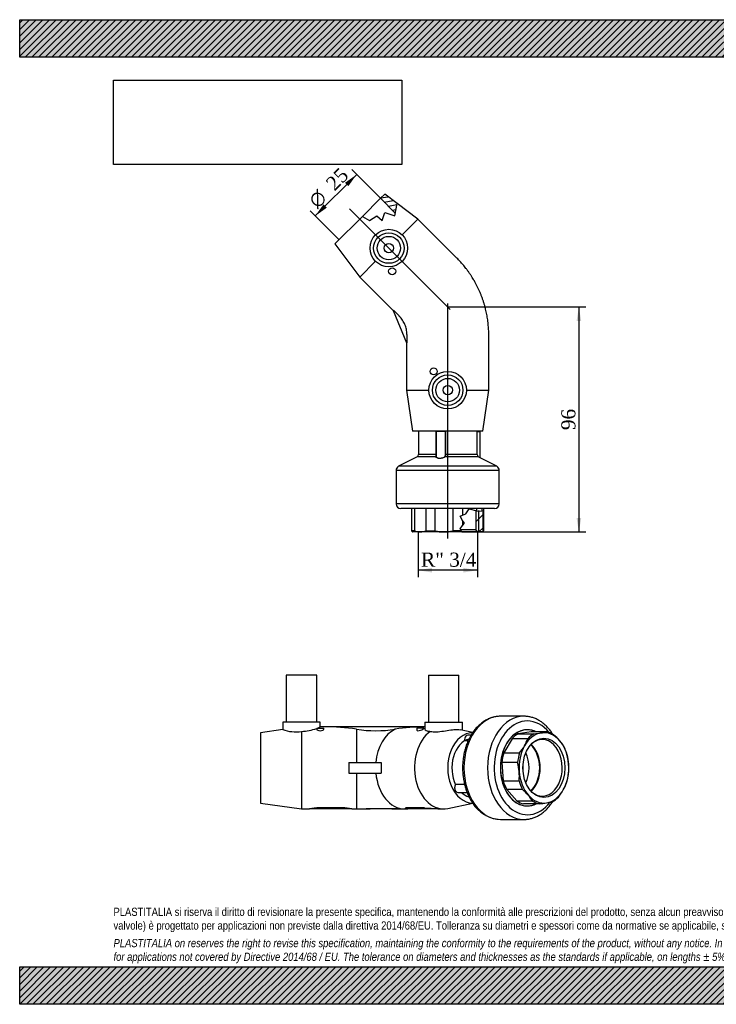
# Model space of a CAD drawing. Header units: millimetres. Extents: x 0 to 594, y 0 to 420.
# Tile 1 of 2: x 0 to 297, y 0 to 420. Entities that reach past the tile are written whole.
import ezdxf
from ezdxf.enums import TextEntityAlignment as Align
from ezdxf.lldxf.tags import DXFTag

# ---------------------------------------------------------------- set-up
doc = ezdxf.new("R2010")
doc.units = ezdxf.units.MM
doc.header["$LTSCALE"] = 2
for name, color, linetype in [('Default', 7, 'Continuous'), ('DV3_Default', 7, 'Continuous'), ('GE4P025C', 7, 'Continuous'), ('IOF025C', 7, 'Continuous'), ('PARTE_PE_025', 7, 'Continuous')]:
    doc.layers.add(name, color=color, linetype=linetype)
doc.styles.add('SEACAD_Solid_Edge_ANSI1_Symbols', font='semeca1.ttf')
doc.styles.add('SEACAD_Times_New_Roman', font='times.ttf')
tags = doc.linetypes.add('CENTER2', pattern=[28.575, 19.05, -3.175, 3.175, -3.175]).pattern_tags.tags
tags[10:11] = [DXFTag(74, 4), DXFTag(75, 0), DXFTag(340, '0'), DXFTag(46, 0.0), DXFTag(50, 0.0), DXFTag(44, 0.0), DXFTag(45, 0.0)]
tags[8:9] = [DXFTag(74, 4), DXFTag(75, 0), DXFTag(340, '0'), DXFTag(46, 0.0), DXFTag(50, 0.0), DXFTag(44, 0.0), DXFTag(45, 0.0)]
tags[6:7] = [DXFTag(74, 4), DXFTag(75, 0), DXFTag(340, '0'), DXFTag(46, 0.0), DXFTag(50, 0.0), DXFTag(44, 0.0), DXFTag(45, 0.0)]
tags[4:5] = [DXFTag(74, 4), DXFTag(75, 0), DXFTag(340, '0'), DXFTag(46, 0.0), DXFTag(50, 0.0), DXFTag(44, 0.0), DXFTag(45, 0.0)]
doc.dimstyles.new('ANSImm', dxfattribs={"dimtxt": 6, "dimasz": 6, "dimexe": 3, "dimexo": 0, "dimgap": 1.5, "dimtad": 1, "dimdsep": 46, "dimtxsty": 'SEACAD_Times_New_Roman', "dimblk1": '_SE_FILLED', "dimblk2": '_SE_FILLED', "dimsah": 1, "dimcen": 3, "dimazin": 0, "dimtfac": 0.85, "dimtdec": 3, "dimtofl": 0, "dimtmove": 0, "dimatfit": 3, "dimfxl": 1, "dimarcsym": 0})
picture_1 = doc.add_image_def('image1.jpg', size_in_pixel=(4302, 1260))

# ---------------------------------------------------------------- blocks, each defined once
blk = doc.blocks.new('SE')
at = {"layer": 'GE4P025C', "color": 7, "linetype": 'Continuous'}
for p, q in [((126.62, 140.36), (113.62, 140.36)), ((113.62, 140.36), (113.62, 120.36)), ((126.62, 120.36), (126.62, 140.36)), ((174.23, 140.36), (187.23, 140.36)), ((174.23, 140.36), (174.23, 120.36)), ((187.23, 120.36), (187.23, 140.36)), ((128.12, 120.36), (112.12, 120.36)), ((112.12, 120.36), (112.12, 117.22)), ((126.62, 117.86), (129.62, 117.86)), ((126.62, 117.86), (126.62, 117.3)), ((128.12, 118.36), (128.12, 120.36)), ((129.78, 118.36), (128.12, 118.36)), ((129.62, 117.3), (129.62, 117.86)), ((172.73, 118.36), (129.78, 118.36)), ((172.33, 117.86), (169.33, 117.86)), ((169.33, 117.86), (169.33, 116.88)), ((172.33, 117.65), (172.33, 117.86)), ((172.73, 120.36), (188.73, 120.36)), ((172.73, 120.36), (172.73, 117.42)), ((188.73, 116.91), (188.73, 120.36)), ((112.13, 117.22), (102.62, 115.86)), ((102.62, 115.86), (102.62, 85.86)), ((120.12, 116.43), (120.12, 83.36)), ((143.62, 117.4), (143.62, 103.11)), ((193.21, 116), (187.79, 117.1)), ((140.26, 103.11), (140.26, 100.86)), ((140.26, 103.11), (154.12, 103.11)), ((140.26, 100.86), (140.26, 98.61)), ((154.12, 103.11), (154.12, 100.86)), ((154.12, 103.11), (154.18, 103.11)), ((154.12, 100.86), (154.12, 98.61)), ((140.26, 98.61), (154.12, 98.61)), ((143.62, 98.61), (143.62, 83.36)), ((154.12, 98.61), (154.18, 98.61)), ((102.62, 85.86), (120.12, 83.36)), ((182.49, 83.54), (193.21, 85.73)), ((120.12, 83.36), (123.62, 83.36)), ((127.62, 83.36), (123.62, 83.36)), ((137.62, 83.83), (127.62, 83.83)), ((127.62, 83.83), (127.62, 83.36)), ((137.62, 83.36), (127.62, 83.36)), ((137.62, 83.83), (137.62, 83.36)), ((141.62, 83.36), (137.62, 83.36)), ((141.62, 83.36), (143.62, 83.36)), ((143.62, 83.36), (147.67, 83.36)), ((149.47, 83.36), (147.66, 83.36)), ((149.47, 83.4), (149.47, 83.36)), ((158.71, 83.36), (149.47, 83.36)), ((158.71, 83.4), (158.71, 83.36)), ((161.05, 83.36), (158.71, 83.36)), ((161.04, 83.36), (164.11, 83.36)), ((164.11, 83.36), (164.35, 83.36)), ((164.35, 83.59), (164.35, 83.36)), ((164.35, 83.36), (165.52, 83.36)), ((172.59, 83.83), (165.52, 83.83)), ((165.52, 83.83), (165.52, 83.36)), ((172.59, 83.36), (165.52, 83.36)), ((172.59, 83.83), (172.59, 83.36)), ((178.25, 83.36), (172.59, 83.36)), ((178.25, 83.36), (180.73, 83.36))]:
    blk.add_line(p, q, dxfattribs=at)
for centre, radius, start, end in [((119.77, 135.38), 18.95, 271.0601, 291.2198), ((119.77, 135.38), 18.95, 292.3201, 296.1428), ((117.65, 132.23), 16, 249.7875, 278.894), ((151.84, 164.73), 48.04, 260.1527, 279.8473), ((127.69, 65.76), 18.07, 90.2089, 103.0041), ((137.56, 65.76), 18.07, 76.9958, 89.7912), ((146.86, 164.24), 80.88, 270.5712, 271.8547), ((154.09, -213.6), 297.04, 89.1089, 90.8911), ((162.04, 215.19), 131.83, 268.5524, 269.5696), ((386.99, 2666.95), 2592, 265.25541, 265.38087)]:
    blk.add_arc(centre, radius, start, end, dxfattribs=at)
for centre, major_axis, ratio, start_param, end_param in [((129.78, 100.86), (42.25, 0), 0.414214, 1.236997, 1.570796), ((173.9, 100.86), (42.25, 0), 0.414214, 1.598514, 1.904596), ((164.11, 100.86), (0, 17.5), 0.707107, 0.333799, 1.441868), ((180.73, 100.86), (0, 17.5), 0.707107, 0.47478, 3.28494), ((193.1, 100.86), (0, -15), 0.707107, 3.140811, 6.283185), ((193.1, 100.86), (0, 12.5), 0.707107, 0.176592, 2.181858), ((161.36, 100.86), (0, 17.5), 0.414214, 1.441868, 1.570796), ((161.36, 100.86), (0, -17.5), 0.414214, 4.712389, 4.841317), ((164.11, 100.86), (0, 17.5), 0.707107, 1.699725, 3.141593), ((193.1, 100.86), (0, 12.5), 0.707107, 2.571705, 2.96429), ((193.1, 100.86), (0, -15), 0.707107, 0, 0.000933)]:
    blk.add_ellipse(centre, major_axis=major_axis, ratio=ratio, start_param=start_param, end_param=end_param, dxfattribs=at)
for points, knots in [([(169.33, 116.88), (169.33, 116.88), (169.33, 116.87), (169.33, 116.75), (169.49, 116.67), (170.08, 116.68), (170.49, 116.77), (171.26, 117.01), (171.63, 117.17), (172.16, 117.45), (172.33, 117.57), (172.33, 117.65)], [0.498438, 0.498438, 0.498438, 0.498438, 0.5, 0.5, 0.625, 0.625, 0.75, 0.75, 0.875, 0.875, 1, 1, 1, 1]), ([(126.62, 117.3), (126.62, 117.3), (126.62, 117.3), (126.63, 117.16), (126.78, 117), (127.32, 116.76), (127.71, 116.68), (128.12, 116.68)], [0.7479706, 0.7479706, 0.7479706, 0.7479706, 0.75, 0.75, 0.875, 0.875, 1, 1, 1, 1]), ([(128.12, 116.68), (128.53, 116.68), (128.93, 116.76), (129.47, 117), (129.62, 117.16), (129.62, 117.3), (129.62, 117.3), (129.62, 117.3)], [0, 0, 0, 0, 0.125, 0.125, 0.25, 0.25, 0.251987, 0.251987, 0.251987, 0.251987]), ([(172.73, 117.42), (172.73, 117.18), (172.93, 116.92), (173.72, 116.55), (174.31, 116.43), (175.07, 116.43)], [0.75, 0.75, 0.75, 0.75, 0.875, 0.875, 1, 1, 1, 1]), ([(175.07, 116.43), (175.8, 116.26), (176.7, 116.2), (178.63, 116.28), (179.69, 116.42), (181.77, 116.72), (182.8, 116.89), (184.75, 117.15), (185.64, 117.22), (186.95, 117.22), (187.42, 117.18), (187.79, 117.1)], [0, 0, 0, 0, 0.125, 0.125, 0.25, 0.25, 0.375, 0.375, 0.5, 0.5, 0.5942714, 0.5942714, 0.5942714, 0.5942714])]:
    blk.add_open_spline(points, degree=3, knots=knots, dxfattribs=at)
blk.add_open_spline([(165.52, 83.83), (164.77, 83.83), (164.35, 83.71), (164.35, 83.59)], degree=3, dxfattribs=at)
at = {"layer": 'IOF025C', "color": 7, "linetype": 'Continuous'}
for p, q in [((218.03, 116.2), (212.54, 115.36)), ((212.54, 115.36), (219.26, 115.36)), ((224.75, 116.2), (218.03, 116.2)), ((209.9, 113.31), (206.44, 107.22)), ((216.62, 113.31), (209.9, 113.31)), ((206.44, 107.22), (213.16, 107.22)), ((205.59, 103.13), (206.19, 95.36)), ((212.31, 103.13), (205.59, 103.13)), ((206.19, 95.36), (212.91, 95.36)), ((207.64, 91.62), (211.94, 86.73)), ((214.35, 91.62), (207.64, 91.62)), ((211.94, 86.73), (218.66, 86.73)), ((221.55, 85.53), (214.83, 85.53))]:
    blk.add_line(p, q, dxfattribs=at)
for centre, radius, start, end in [((206.81, 218.44), 103.83, 276.8857, 278.6114), ((215.16, 163.59), 48.36, 278.5595, 281.4373), ((211.33, 95.79), 25.21, 41.693, 49.6598), ((194.7, 122.09), 23.7, 321.1361, 330.0624), ((200, 118.99), 17.56, 330.202, 341.1151), ((217.89, 101.66), 16.4, 31.0003, 41.6263), ((211.51, 100.7), 22.62, 4.5362, 14.5219), ((190.48, 97.47), 22.55, 4.5214, 14.5368), ((212.48, 100.85), 21.64, 354.0345, 4.3302), ((191.32, 97.61), 21.71, 354.0509, 4.3137), ((216.46, 100.22), 17.64, 330.2242, 341.0929), ((198.07, 72.45), 25.15, 41.6846, 49.6682), ((204.54, 78.24), 16.47, 31.0247, 41.602), ((211.28, 103.26), 23.64, 321.1256, 330.0729), ((209.13, 188.45), 103.67, 276.8843, 278.6128), ((217.4, 134.06), 48.66, 278.5683, 281.4284)]:
    blk.add_arc(centre, radius, start, end, dxfattribs=at)
for centre, major_axis, start_param, end_param in [((216.43, 100.86), (0, 16.25), 0, 3.478965), ((216.43, 100.86), (0, 15.5), 0.36287, 0.638892), ((223.51, 100.86), (0, 15), 0.108182, 0.89358), ((216.43, 100.86), (0, 16.25), 5.945813, 6.283185), ((223.15, 100.86), (0, 15.5), 0.36287, 0.638892), ((223.51, 100.86), (0, -15), 2.464377, 3.249775), ((223.15, 100.86), (0, 15.5), 5.860657, 6.136679), ((223.51, 100.86), (0, 15), 0.89358, 1.678978), ((213.39, 100.86), (0, 11.75), 3.714952, 5.709826), ((222.8, 100.86), (0, 12.06), 0, 0.584135), ((222.8, 100.86), (0, 12.06), 2.557457, 6.283185), ((213.39, 100.86), (0, -12.06), 0.584135, 2.557457), ((223.51, 100.86), (0, 15), 4.820571, 5.605969), ((223.15, 100.86), (0, 15.5), 5.075259, 5.351281), ((216.43, 100.86), (0, 15.5), 1.148268, 1.42429), ((223.15, 100.86), (0, 15.5), 1.148268, 1.42429), ((208.87, 100.86), (0, 11.75), 4.132353, 5.292424), ((223.51, 100.86), (0, -15), 0.89358, 1.678978), ((223.51, 100.86), (0, -15), 4.820571, 5.605969), ((223.15, 100.86), (0, -15.5), 1.148268, 1.42429), ((216.43, 100.86), (0, -15.5), 5.075259, 5.351281), ((223.15, 100.86), (0, -15.5), 5.075259, 5.351281), ((223.51, 100.86), (0, 15), 2.464377, 3.249775), ((223.51, 100.86), (0, -15), 0.108182, 0.89358), ((223.15, 100.86), (0, -15.5), 0.36287, 0.638892), ((216.43, 100.86), (0, -15.5), 5.860657, 6.136679), ((223.15, 100.86), (0, -15.5), 5.860657, 6.136679)]:
    blk.add_ellipse(centre, major_axis=major_axis, ratio=0.707107, start_param=start_param, end_param=end_param, dxfattribs=at)
blk.add_ellipse((223.51, 100.86), major_axis=(0, 12.64), ratio=0.707107, dxfattribs=at)
at = {"layer": 'PARTE_PE_025', "color": 7, "linetype": 'Continuous'}
for p, q in [((215.02, 122.86), (204.96, 122.86)), ((192.48, 114.85), (191.1, 114.85)), ((191.18, 112.35), (189.68, 112.35)), ((189.72, 112.46), (191.23, 112.46)), ((185.85, 93.85), (189.66, 93.85)), ((189.69, 93.73), (185.85, 93.73)), ((186.86, 90.34), (190.77, 90.34)), ((204.96, 78.86), (215.02, 78.86))]:
    blk.add_line(p, q, dxfattribs=at)
for centre, radius, start, end in [((192.12, 112.87), 2.46, 143.0807, 189.2468), ((187.99, 92.35), 2.57, 148.0211, 214.0307), ((205.56, 93.41), 14.55, 210.947, 267.5879)]:
    blk.add_arc(centre, radius, start, end, dxfattribs=at)
for centre, major_axis, start_param, end_param in [((204.96, 100.86), (0, -22), 3.141593, 6.283185), ((215.02, 100.86), (0, -22), 3.141242, 6.282477), ((216.43, 100.86), (0, 20), 0, 3.886084), ((216.43, 100.86), (0, -16.25), 2.804221, 6.283185), ((216.43, 100.86), (0, 20), 5.565165, 6.283185), ((191.1, 112.85), (0, -2), 3.853003, 4.910938), ((191.1, 112.85), (0, -2), 3.141593, 3.853003), ((189.65, 112.44), (0, 0.1), 3.547984, 4.910938), ((207.95, 100.86), (0, -9.5), 1.442888, 1.698705), ((186.86, 92.34), (0, 2), 0.803214, 2.38151), ((185.79, 93.8), (0, 0.1), 3.944806, 5.30776), ((186.86, 92.34), (0, 2), 2.38151, 3.141593), ((216.43, 100.86), (0, -16.25), 0, 0.337372)]:
    blk.add_ellipse(centre, major_axis=major_axis, ratio=0.707107, start_param=start_param, end_param=end_param, dxfattribs=at)
for points, knots in [([(204.97, 122.86), (204.75, 122.86), (204.32, 122.86), (203.59, 122.79), (202.81, 122.68), (202.04, 122.51), (201.28, 122.3), (200.52, 122.03), (199.77, 121.72), (199.04, 121.36), (198.32, 120.95), (197.61, 120.49), (196.93, 119.98), (196.26, 119.43), (195.61, 118.84), (194.98, 118.2), (194.37, 117.53), (193.8, 116.81), (193.24, 116.05), (192.72, 115.26), (192.22, 114.44), (191.76, 113.58), (191.32, 112.7), (190.92, 111.78), (190.55, 110.85), (190.22, 109.88), (189.92, 108.9), (189.65, 107.9), (189.42, 106.89), (189.23, 105.86), (189.07, 104.82), (188.95, 103.77), (188.87, 102.71), (188.82, 101.65), (188.81, 100.59), (188.84, 99.52), (188.91, 98.47), (189.01, 97.41), (189.15, 96.37), (189.33, 95.33), (189.54, 94.31), (189.79, 93.3), (190.07, 92.31), (190.39, 91.33), (190.74, 90.38), (191.13, 89.46), (191.55, 88.56), (192, 87.68), (192.47, 86.86), (192.85, 86.27), (193.04, 85.98), (193.08, 85.93)], [0, 0, 0, 0, 0.01538, 0.035545, 0.055715, 0.075908, 0.096139, 0.116421, 0.136766, 0.157183, 0.177676, 0.198247, 0.218895, 0.239617, 0.260407, 0.281257, 0.302161, 0.323109, 0.344092, 0.365104, 0.386137, 0.407185, 0.428243, 0.449306, 0.470372, 0.491436, 0.512497, 0.533556, 0.55461, 0.575661, 0.596708, 0.617752, 0.638794, 0.659835, 0.680876, 0.701918, 0.722962, 0.744009, 0.765061, 0.786117, 0.80718, 0.82825, 0.849328, 0.870413, 0.891506, 0.912606, 0.933711, 0.95482, 0.975928, 0.995884, 1, 1, 1, 1]), ([(227.3, 115.19), (227.22, 115.32), (226.97, 115.71), (226.53, 116.35), (225.96, 117.09), (225.37, 117.8), (224.75, 118.47), (224.11, 119.09), (223.44, 119.67), (222.76, 120.21), (222.06, 120.7), (221.34, 121.14), (220.6, 121.53), (219.86, 121.88), (219.1, 122.17), (218.33, 122.41), (217.56, 122.6), (216.78, 122.74), (216, 122.83), (215.4, 122.87), (215.09, 122.86), (215.03, 122.86)], [0.7286866, 0.7286866, 0.7286866, 0.7286866, 0.7358337, 0.7514545, 0.7670648, 0.7826596, 0.7982331, 0.8137787, 0.8292897, 0.8447592, 0.8601807, 0.8755484, 0.8908578, 0.9061063, 0.9212933, 0.9364204, 0.951492, 0.9665148, 0.9814976, 0.9964512, 1, 1, 1, 1]), ([(189.72, 112.46), (189.71, 112.46), (189.7, 112.46), (189.7, 112.46), (189.69, 112.46), (189.69, 112.47), (189.69, 112.47), (189.69, 112.47), (189.69, 112.47), (189.69, 112.48)], [0, 0, 0, 0, 0.2033479, 0.2033479, 0.2033479, 0.4088897, 0.4088897, 0.4088897, 0.4929992, 0.4929992, 0.4929992, 0.4929992]), ([(185.85, 93.73), (185.84, 93.73), (185.84, 93.73), (185.83, 93.73), (185.82, 93.72), (185.82, 93.72), (185.81, 93.71), (185.81, 93.71), (185.81, 93.71), (185.81, 93.71)], [0, 0, 0, 0, 0.1213226, 0.1213226, 0.1213226, 0.3306686, 0.3306686, 0.3306686, 0.3909154, 0.3909154, 0.3909154, 0.3909154]), ([(215.01, 78.87), (215.18, 78.87), (215.58, 78.87), (216.27, 78.92), (217.04, 79.03), (217.82, 79.18), (218.58, 79.39), (219.34, 79.65), (220.09, 79.95), (220.82, 80.31), (221.55, 80.71), (222.26, 81.16), (222.95, 81.66), (223.62, 82.2), (224.27, 82.79), (224.9, 83.42), (225.51, 84.09), (226.09, 84.8), (226.65, 85.55), (227.05, 86.14), (227.26, 86.47), (227.29, 86.53)], [0, 0, 0, 0, 0.0091132, 0.0240442, 0.0389772, 0.0539247, 0.0688986, 0.0839093, 0.0989653, 0.1140733, 0.1292373, 0.1444592, 0.1597385, 0.1750728, 0.1904582, 0.2058896, 0.2213609, 0.2368661, 0.2523988, 0.2679534, 0.2715567, 0.2715567, 0.2715567, 0.2715567])]:
    blk.add_open_spline(points, degree=3, knots=knots, dxfattribs=at)
blk.add_open_spline([(185.85, 93.85), (185.84, 93.85), (185.82, 93.85), (185.81, 93.84)], degree=3, dxfattribs=at)
blk = doc.blocks.new('SE2')
at = {"layer": 'GE4P025C', "linetype": 'Continuous'}
h = blk.add_hatch(dxfattribs=at)
h.set_pattern_fill('LINE', scale=0.62992, angle=10, style=0)
h.paths.add_polyline_path([(155.61, 345.56), (153.85, 343.8), (160.12, 337.52), (160.87, 341.62)])
at = {"layer": 'IOF025C', "linetype": 'Continuous'}
h = blk.add_hatch(dxfattribs=at)
h.set_pattern_fill('LINE', scale=1.25984, angle=45, style=0)
h.paths.add_polyline_path([(197.57, 201.57), (197.57, 210.69), (196.97, 210.56), (195.92, 210.32), (194.93, 210.56), (194.54, 210.66), (194.54, 202.48), (195.12, 201.48), (197.48, 201.48)])
at = {"layer": 'DV3_Default', "color": 7, "linetype": 'CENTER2'}
for p, q in [((140.66, 339.31), (183.53, 296.43)), ((182.48, 198.69), (182.48, 299))]:
    blk.add_line(p, q, dxfattribs=at)
at = {"layer": 'GE4P025C', "color": 7, "linetype": 'Continuous'}
for p, q in [((155.61, 345.56), (153.85, 343.8)), ((160.87, 341.62), (155.61, 345.56)), ((146.13, 336.08), (153.85, 343.8)), ((160.12, 337.52), (153.85, 343.8)), ((159.91, 336.33), (160.87, 341.62)), ((169.76, 334.96), (160.87, 341.62)), ((134.4, 324.35), (146.13, 336.08)), ((146.13, 336.08), (149.09, 334.38)), ((149.09, 334.38), (152.21, 336.33)), ((152.21, 336.33), (154.55, 334.38)), ((154.55, 334.38), (155.72, 337.8)), ((155.72, 337.8), (159.91, 336.33)), ((163.04, 328.24), (169.76, 334.96)), ((186.37, 318.34), (169.76, 334.96)), ((134.4, 324.35), (145.01, 310.21)), ((145.01, 310.21), (151.72, 316.93)), ((145.01, 310.21), (159.24, 295.97)), ((159.39, 296.03), (159.24, 295.97)), ((159.24, 295.97), (164.98, 282.11)), ((161.73, 293.69), (159.39, 296.03)), ((164.98, 282.11), (165.13, 282.17)), ((164.98, 282.11), (164.98, 261.98)), ((165.13, 282.17), (165.13, 285.48)), ((199.98, 261.98), (199.98, 285.48)), ((164.98, 261.98), (174.48, 261.98)), ((164.98, 261.98), (167.48, 244.48)), ((190.48, 261.98), (199.98, 261.98)), ((197.48, 244.48), (199.98, 261.98)), ((197.48, 244.48), (167.48, 244.48))]:
    blk.add_line(p, q, dxfattribs=at)
for centre, radius in [((157.38, 322.58), 8), ((157.38, 322.58), 6.5), ((157.38, 322.58), 5), ((157.38, 322.58), 2), ((158.8, 312.68), 1.5), ((182.48, 261.98), 8), ((176.48, 269.98), 1.5), ((182.48, 261.98), 6.5), ((182.48, 261.98), 5), ((182.48, 261.98), 2)]:
    blk.add_circle(centre, radius, dxfattribs=at)
for points, knots in [([(193.48, 309.18), (193.28, 309.51), (192.93, 310.11), (192.3, 311.08), (191.64, 312.05), (190.96, 313), (190.29, 313.89), (189.65, 314.71), (189.02, 315.46), (188.39, 316.2), (187.74, 316.92), (187.05, 317.65), (186.63, 318.08), (186.37, 318.34)], [0, 0, 0, 0, 0.091396, 0.192283, 0.293169, 0.394054, 0.49494, 0.579011, 0.663082, 0.747153, 0.831238, 0.915091, 1, 1, 1, 1]), ([(198.53, 296.99), (198.52, 297.02), (198.42, 297.46), (198.17, 298.36), (197.79, 299.59), (197.38, 300.83), (196.93, 302.05), (196.45, 303.27), (195.93, 304.46), (195.39, 305.64), (194.8, 306.81), (194.19, 307.95), (193.73, 308.77), (193.5, 309.15), (193.48, 309.18)], [0, 0, 0, 0, 0.008087, 0.106469, 0.204851, 0.303234, 0.401616, 0.499998, 0.598381, 0.696763, 0.795145, 0.893528, 0.99191, 1, 1, 1, 1]), ([(199.98, 285.48), (199.98, 285.91), (199.97, 286.64), (199.93, 287.84), (199.85, 289), (199.75, 290.17), (199.62, 291.34), (199.45, 292.5), (199.26, 293.66), (199.04, 294.8), (198.8, 295.94), (198.63, 296.61), (198.53, 296.99)], [0, 0, 0, 0, 0.101721, 0.202404, 0.303288, 0.404173, 0.505058, 0.605944, 0.70683, 0.807717, 0.908603, 1, 1, 1, 1]), ([(165.13, 285.48), (165.13, 285.48), (165.13, 285.48), (165.13, 285.49), (165.13, 285.49), (165.13, 285.5), (165.13, 285.5), (165.13, 285.51), (165.13, 285.52), (165.13, 285.54), (165.13, 285.56), (165.13, 285.61), (165.13, 285.64), (165.13, 285.74), (165.12, 285.81), (165.12, 285.96), (165.11, 286.05), (165.11, 286.22), (165.1, 286.31), (165.08, 286.57), (165.06, 286.74), (165, 287.26), (164.94, 287.6), (164.72, 288.62), (164.51, 289.28), (163.98, 290.57), (163.65, 291.18), (163.09, 292.06), (162.89, 292.34), (162.57, 292.76), (162.46, 292.89), (162.29, 293.09), (162.23, 293.15), (162.12, 293.28), (162.06, 293.35), (161.95, 293.46), (161.91, 293.51), (161.84, 293.58), (161.82, 293.6), (161.78, 293.64), (161.77, 293.65), (161.75, 293.67), (161.75, 293.67), (161.74, 293.68), (161.74, 293.68), (161.73, 293.69), (161.73, 293.69), (161.73, 293.69), (161.73, 293.69), (161.73, 293.69)], [0, 0, 0, 0, 0.000687, 0.000687, 0.001373, 0.001373, 0.002747, 0.002747, 0.005494, 0.005494, 0.010988, 0.010988, 0.021976, 0.021976, 0.043952, 0.043952, 0.072455, 0.072455, 0.100958, 0.100958, 0.157964, 0.157964, 0.271976, 0.271976, 0.5, 0.5, 0.728024, 0.728024, 0.842036, 0.842036, 0.899042, 0.899042, 0.927545, 0.927545, 0.956048, 0.956048, 0.978024, 0.978024, 0.989012, 0.989012, 0.994506, 0.994506, 0.997253, 0.997253, 0.998627, 0.998627, 0.999313, 0.999313, 1, 1, 1, 1])]:
    blk.add_open_spline(points, degree=3, knots=knots, dxfattribs=at)
at = {"layer": 'IOF025C', "color": 7, "linetype": 'Continuous'}
for p, q in [((167.15, 201.98), (167.15, 211.48)), ((168.35, 211.48), (168.35, 201.98)), ((173.24, 201.98), (173.24, 211.48)), ((176.98, 211.48), (176.98, 201.98)), ((184.75, 201.98), (184.75, 211.48)), ((188.84, 211.48), (188.84, 208.63)), ((190.27, 209.2), (191.57, 211.39)), ((191.57, 211.39), (194.93, 210.56)), ((194.54, 210.66), (194.54, 202.48)), ((194.93, 210.56), (194.93, 211.48)), ((194.93, 210.56), (195.92, 210.32)), ((195.7, 201.48), (195.7, 210.66)), ((195.92, 210.32), (196.97, 210.56)), ((196.97, 211.48), (196.97, 210.56)), ((196.97, 210.56), (197.57, 210.69)), ((197.57, 201.57), (197.57, 210.69)), ((197.82, 201.98), (197.82, 211.48)), ((187.73, 208.19), (188.84, 208.63)), ((188.84, 206.41), (187.73, 208.19)), ((188.84, 208.63), (190.27, 209.2)), ((188.84, 206.41), (188.84, 204.26)), ((189.6, 205.2), (188.84, 206.41)), ((168.35, 201.98), (167.15, 201.98)), ((173.24, 201.98), (176.98, 201.98)), ((188.19, 201.98), (184.75, 201.98)), ((187.73, 202.89), (188.84, 204.26)), ((188.19, 201.98), (187.73, 202.89)), ((187.94, 202.48), (194.54, 202.48)), ((188.45, 201.48), (188.19, 201.98)), ((188.84, 204.26), (189.6, 205.2)), ((195.12, 201.48), (194.54, 202.48)), ((167.39, 201.57), (167.48, 201.48)), ((170.79, 201.48), (167.48, 201.48)), ((180.86, 201.48), (170.79, 201.48)), ((188.45, 201.48), (180.86, 201.48)), ((195.12, 201.48), (188.45, 201.48)), ((197.48, 201.48), (195.12, 201.48)), ((197.48, 201.48), (197.57, 201.57))]:
    blk.add_line(p, q, dxfattribs=at)
for centre, radius, start, end in [((170.85, 208.01), 6.53, 247.4301, 269.4736), ((170.74, 207.99), 6.51, 270.4849, 292.6114), ((180.92, 217.24), 15.76, 255.5267, 269.7959), ((180.81, 217.19), 15.71, 270.1808, 284.4966), ((196.55, 202.46), 1.35, 318.9708, 339.3743)]:
    blk.add_arc(centre, radius, start, end, dxfattribs=at)
blk.add_open_spline([(167.4, 201.57), (167.38, 201.58), (167.37, 201.59), (167.29, 201.69), (167.22, 201.82), (167.15, 201.98)], degree=3, knots=[0.4132995, 0.4132995, 0.4132995, 0.4132995, 0.5, 0.5, 1, 1, 1, 1], dxfattribs=at)
at = {"layer": 'PARTE_PE_025', "color": 7, "linetype": 'Continuous'}
for p, q in [((169.98, 244.48), (169.98, 234.48)), ((177.56, 244.38), (177.54, 244.38)), ((177.54, 234.48), (177.54, 244.38)), ((181.48, 244.38), (177.56, 244.38)), ((177.56, 244.38), (177.56, 233.73)), ((181.48, 234.48), (181.48, 244.38)), ((181.59, 244.38), (181.48, 244.38)), ((181.59, 244.38), (181.59, 234.48)), ((194.98, 234.48), (194.98, 244.48)), ((194.98, 244.38), (196.33, 244.38)), ((196.33, 233.17), (196.33, 244.38)), ((169.45, 233.59), (161.56, 229.48)), ((177.48, 233.59), (169.45, 233.59)), ((177.54, 234.48), (169.98, 234.48)), ((177.56, 234.48), (177.54, 234.48)), ((195.52, 233.59), (181.38, 233.59)), ((181.59, 234.48), (181.48, 234.48)), ((194.98, 234.48), (181.59, 234.48)), ((203.41, 229.48), (195.52, 233.59)), ((204.48, 227.71), (160.48, 227.71)), ((160.48, 227.71), (160.48, 213.48)), ((203.41, 229.48), (161.56, 229.48)), ((204.48, 213.48), (204.48, 227.71)), ((204.48, 213.48), (160.48, 213.48)), ((202.48, 211.48), (162.48, 211.48))]:
    blk.add_line(p, q, dxfattribs=at)
for centre, radius, start, end in [((177.74, 244.39), 0.194, 150.5363, 181.9473), ((177.66, 244.38), 0.1, 90, 180), ((181.38, 244.38), 0.104, 2.1969, 92.0654), ((181.39, 244.38), 0.201, 0.3234, 30.2355), ((196.23, 244.38), 0.1, 0, 90), ((168.98, 234.48), 1, 297.5428, 0), ((168.33, 234.67), 9.21, 353.3045, 358.8352), ((31.32, 240.91), 146.43, 357.1701, 357.1903), ((195.98, 234.48), 1, 180, 242.4572), ((195.89, 234.47), 0.925, 226.7228, 238.248), ((162.48, 227.71), 2, 117.5428, 180), ((202.48, 227.71), 2, 0, 62.4572), ((162.48, 213.48), 2, 180, 270), ((202.48, 213.48), 2, 270, 360)]:
    blk.add_arc(centre, radius, start, end, dxfattribs=at)
for centre, major_axis, ratio, start_param, end_param in [((177.46, 233.68), (0.0995, 0.0095), 0.903371, 4.804967, 6.17802), ((181.38, 233.68), (0.0687, -0.0727), 0.783318, 4.075228, 5.448281), ((195.46, 233.68), (0.0489, 0.0872), 0.486941, -4.446049, -4.29982)]:
    blk.add_ellipse(centre, major_axis=major_axis, ratio=ratio, start_param=start_param, end_param=end_param, dxfattribs=at)
for points, knots in [([(181.38, 233.59), (181.17, 233.39), (180.84, 233.21), (180.02, 232.96), (179.52, 232.89), (178.62, 232.89), (178.21, 232.96), (177.65, 233.22), (177.5, 233.39), (177.48, 233.59)], [0, 0, 0, 0, 0.25, 0.25, 0.5, 0.5, 0.75, 0.75, 1, 1, 1, 1]), ([(177.56, 233.68), (177.58, 233.48), (177.73, 233.31), (178.26, 233.05), (178.65, 232.98), (179.52, 232.98), (179.99, 233.05), (180.78, 233.3), (181.09, 233.48), (181.29, 233.68)], [0, 0, 0, 0, 0.25, 0.25, 0.5, 0.5, 0.75, 0.75, 1, 1, 1, 1]), ([(181.29, 233.68), (181.37, 233.76), (181.42, 233.87), (181.47, 234.15), (181.48, 234.32), (181.48, 234.48)], [0, 0, 0, 0, 0.5, 0.5, 1, 1, 1, 1]), ([(181.59, 234.48), (181.59, 234.29), (181.57, 234.11), (181.51, 233.8), (181.46, 233.67), (181.38, 233.59)], [0, 0, 0, 0, 0.5, 0.5, 1, 1, 1, 1])]:
    blk.add_open_spline(points, degree=3, knots=knots, dxfattribs=at)
blk.add_open_spline([(195.4, 233.68), (195.52, 233.61), (195.63, 233.55), (195.74, 233.48)], degree=3, dxfattribs=at)
blk = doc.blocks.new('GDimGGroup')
at = {"layer": 'Default', "linetype": 'Continuous'}
for points in [[(138.73, 350.43), (140.14, 349.02), (143.68, 353.97)], [(129.53, 341.24), (126, 336.29), (130.95, 339.82)]]:
    blk.add_hatch(color=7, dxfattribs=at).paths.add_polyline_path(points)
at = {"layer": 'Default', "color": 7, "linetype": 'Continuous'}
for p, q in [((143.68, 353.97), (126, 336.29)), ((153.85, 343.8), (141.55, 356.09)), ((136.17, 326.12), (123.88, 338.41))]:
    blk.add_line(p, q, dxfattribs=at)
for s, style, p in [('25', 'SEACAD_Times_New_Roman', (130.01, 350.91)), ('O', 'SEACAD_Solid_Edge_ANSI1_Symbols', (122.62, 343.52))]:
    blk.add_text(s, height=6, rotation=45, dxfattribs=dict(at, style=style)).set_placement(p, align=Align.TOP_LEFT)
blk = doc.blocks.new('GDimGGroup1')
at = {"layer": 'Default', "linetype": 'Continuous'}
for points in [[(175.85, 184.17), (175.85, 186.17), (169.85, 185.17)], [(189.12, 184.17), (195.12, 185.17), (189.12, 186.17)]]:
    blk.add_hatch(color=7, dxfattribs=at).paths.add_polyline_path(points)
at = {"layer": 'Default', "color": 7, "linetype": 'Continuous'}
for p, q in [((169.85, 201.48), (169.85, 182.17)), ((195.12, 201.48), (195.12, 182.17)), ((195.12, 185.17), (169.85, 185.17))]:
    blk.add_line(p, q, dxfattribs=at)
at = {"layer": 'Default', "color": 7, "linetype": 'Continuous', "style": 'SEACAD_Times_New_Roman'}
blk.add_text('R" 3/4', height=6, dxfattribs=at).set_placement((171.12, 192.67), align=Align.TOP_LEFT)
blk = doc.blocks.new('DMBLK40')
at = {"layer": 'Default', "linetype": 'Continuous'}
for points in [[(239.41, 291.48), (238.41, 297.48), (237.41, 291.48)], [(239.41, 207.48), (237.41, 207.48), (238.41, 201.48)]]:
    blk.add_hatch(color=7, dxfattribs=at).paths.add_polyline_path(points)
at = {"layer": 'Default', "color": 7, "linetype": 'Continuous'}
for p, q in [((182.48, 297.48), (241.41, 297.48)), ((238.41, 297.48), (238.41, 201.48)), ((188.45, 201.48), (241.41, 201.48))]:
    blk.add_line(p, q, dxfattribs=at)
at = {"layer": 'Default', "color": 7, "linetype": 'Continuous', "style": 'SEACAD_Times_New_Roman'}
blk.add_text('96', height=6, rotation=90, dxfattribs=at).set_placement((230.91, 244.93), align=Align.TOP_LEFT)
blk = doc.blocks.new('_SE_FILLED')
at = {"color": 0}
blk.add_line((0, 0), (-1, 0), dxfattribs=at)
blk.add_solid([(0, 0), (-1, -0.1665), (-1, 0.1665), (0, 0)], dxfattribs=at)

msp = doc.modelspace()

# ---------------------------------------------------------------- hatches: boundary and pattern name
at = {"layer": 'Default', "linetype": 'Continuous'}
h = msp.add_hatch(dxfattribs=at)
h.set_pattern_fill('LINE', scale=0.62992, angle=45, style=0)
h.paths.add_polyline_path([(594, 404), (594, 420), (0, 420), (0, 404)])
for points in [[(594, 404), (594, 420), (0, 420), (0, 404)], [(594, 0), (594, 16), (0, 16), (0, 0)]]:
    msp.add_hatch(color=7, dxfattribs=at).paths.add_polyline_path(points)
h = msp.add_hatch(dxfattribs=at)
h.set_pattern_fill('LINE', scale=0.62992, angle=45, style=0)
h.paths.add_polyline_path([(594, 0), (594, 16), (0, 16), (0, 0)])

# ---------------------------------------------------------------- linework, layer by layer
at = {"layer": 'Default', "color": 7, "linetype": 'Continuous'}
for p, q in [((0, 420), (594, 420)), ((0, 404), (0, 420)), ((594, 404), (0, 404)), ((0, 16), (594, 16)), ((0, 0), (0, 16)), ((594, 0), (0, 0))]:
    msp.add_line(p, q, dxfattribs=at)

# ---------------------------------------------------------------- block references
at = {"layer": 'Default'}
for name in ['GDimGGroup', 'SE2', 'GDimGGroup1', 'SE']:
    msp.add_blockref(name, (0, 0), dxfattribs=at)

# ---------------------------------------------------------------- texts
at = {"layer": 'Default', "insert": (40, 41.205), "char_height": 3.5, "width": 514, "attachment_point": 1}
msp.add_mtext("{\\fArial Narrow|b0||i0||c0|p34;\\C7;\\H3.5;\\W1.;PLASTITALIA si riserva il diritto di revisionare la presente specifica, mantenendo la conformità alle prescrizioni del prodotto, senza alcun preavviso. In caso di assegnazione d'ordine si riserva di compiere una più dettagliata analisi tecnico/qualitativa. Il presente prodotto (ad esclusione delle \\P}{\\fArial Narrow|b0||i0||c0|p34;\\C7;\\H3.5;\\W1.;valvole) è progettato per applicazioni non previste dalla direttiva 2014/68/EU. Tolleranza su diametri e spessori come da normative se applicabile, su lunghezze ±5%, su angoli ±2°, se non diversamente specificato.\\P}{\\fArial Narrow|b0||i0||c0|p34;\\C7;\\H1.;\\W1.;   \\P}{\\fArial Narrow|b0||i1||c0|p34;\\C7;\\H3.5;\\W1.;PLASTITALIA on reserves the right to revise this specification, maintaining the conformity to the requirements of the product, without any notice. In case of assignation of order on will reserve to make a more detailed analysis technical/qualitative. This product (excluding valves) is designed \\P}{\\fArial Narrow|b0||i1||c0|p34;\\C7;\\H3.5;\\W1.;for applications not covered by Directive 2014/68 / EU. The tolerance on diameters and thicknesses as the standards if applicable, on lengths ± 5%, on angles ± 2 °, unless otherwise indicated.\\P}", dxfattribs=at)

# ---------------------------------------------------------------- dimensions: what is measured, and where the dimension line sits
at = {"layer": 'Default', "color": 7, "linetype": 'Continuous'}
dim = msp.add_linear_dim(base=(238.411, 201.481), p1=(182.484, 297.481), p2=(188.451, 201.481), angle=90, text='\\A1;<>', dimstyle='ANSImm', dxfattribs=at)
dim.commit()
dim.dimension.update_dxf_attribs({"geometry": 'DMBLK40', "text_midpoint": (238.411, 249.481), "dimtype": 160})

# ---------------------------------------------------------------- pictures from other files: only their frames are drawn
image = msp.add_image(picture_1, insert=(40, 358.206), size_in_units=(122.914, 36))
image.dxf.flags = 7

doc.saveas('drawing.dxf')
